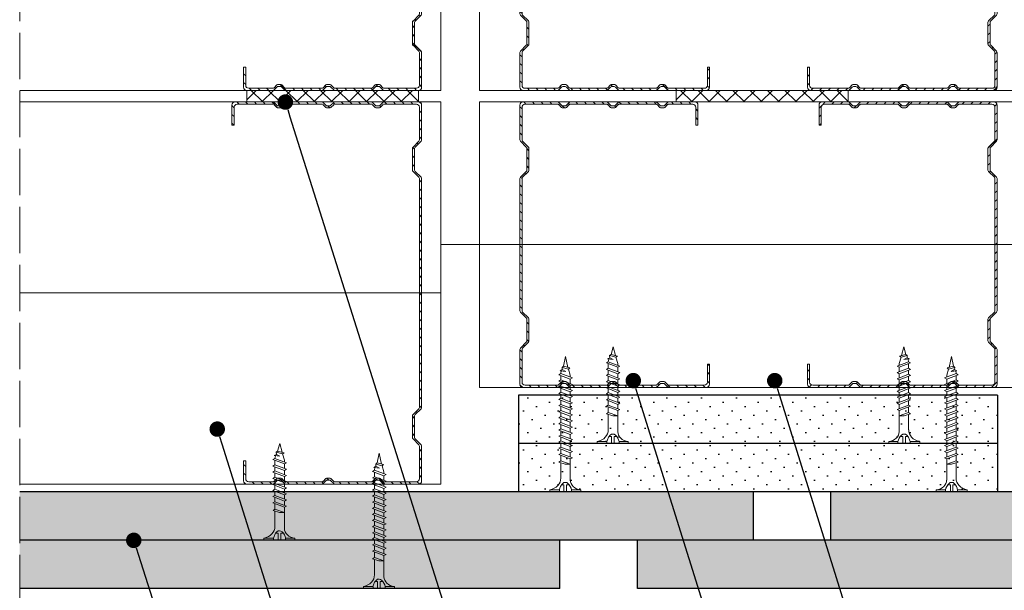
# Model space of a CAD drawing. Header units: millimetres. Extents: x 1770 to 2946, y 954 to 1412.
# Tile 6 of 8: x 2564 to 2819, y 1117 to 1265. Entities that reach past the tile are written whole.
import ezdxf
from ezdxf import colors
from ezdxf.entities.mleader import LeaderData, LeaderLine
from ezdxf.math import Vec2, Vec3

# ---------------------------------------------------------------- set-up
doc = ezdxf.new("R2010")
doc.units = ezdxf.units.MM
doc.linetypes.add('ACAD_ISO02W100', pattern=[15, 12, -3])
for name, color, linetype, lineweight in [('_ISOVER WELNA', 7, 'BATTING', 9), ('_RIGIPS AKCESORIA', 7, 'Continuous', 18), ('_RIGIPS G-K', 7, 'Continuous', 25), ('_RIGIPS PROFIL', 7, 'Continuous', 18), ('OPISY', 7, 'Continuous', 9), ('PRZERYWANA', 7, 'ACAD_ISO02W100', 9)]:
    doc.layers.add(name, color=color, linetype=linetype, lineweight=lineweight)
doc.styles.get("Standard").update_dxf_attribs({"font": 'arial.ttf'})
doc.linetypes.add('BATTING', pattern='A,0.00254,-2.54,[134,ltypeshp.shx,S=2.54,R=0,X=-2.54,Y=0],-5.08,[134,ltypeshp.shx,S=2.54,R=180,X=2.54,Y=0],-2.54', length=10.16254)
pattern_1 = [(315, (793.888, -604.6173), (3.367596, 1.122532), [0, -3.175])]

# ---------------------------------------------------------------- blocks, each defined once
blk = doc.blocks.new('TN 35')
at = {"layer": '_RIGIPS AKCESORIA'}
for p, q in [((0, -0.84), (0, 7.16)), ((0, 7.16), (0.46, 7.16)), ((0.46, 7.16), (0.46, 4.78)), ((0.46, 4.78), (0, 4.78)), ((0, 3.5), (1.77, 3.5)), ((0, 2.83), (1.77, 2.83)), ((1.77, 3.5), (1.77, 4.2)), ((1.77, 2.83), (1.77, 2.18)), ((3.02, 4.46), (8.47, 4.46)), ((7.12, 4.46), (7.12, 3.18)), ((8.03, 2.01), (7.12, 4.46)), ((7.12, 3.18), (7.65, 1.53)), ((8.47, 4.46), (8.79, 5)), ((9.61, 1.51), (8.47, 4.46)), ((8.79, 5), (9.93, 2.01)), ((9, 4.46), (10.1, 4.46)), ((10.1, 4.46), (10.41, 5)), ((11.23, 1.51), (10.1, 4.46)), ((10.41, 5), (11.56, 2.01)), ((10.62, 4.46), (11.67, 4.46)), ((11.67, 4.46), (11.99, 5)), ((12.81, 1.51), (11.67, 4.46)), ((11.99, 5), (13.14, 2.01)), ((12.2, 4.46), (13.21, 4.46)), ((13.21, 4.46), (13.52, 5)), ((14.34, 1.51), (13.21, 4.46)), ((13.52, 5), (14.67, 2.01)), ((13.73, 4.46), (14.8, 4.46)), ((14.8, 4.46), (15.12, 5)), ((15.94, 1.51), (14.8, 4.46)), ((15.12, 5), (16.26, 2.01)), ((15.33, 4.46), (16.42, 4.46)), ((16.42, 4.46), (16.73, 5)), ((17.55, 1.51), (16.42, 4.46)), ((16.73, 5), (17.88, 2.01)), ((16.94, 4.46), (17.99, 4.46)), ((17.99, 4.46), (18.31, 5)), ((19.13, 1.51), (17.99, 4.46)), ((18.31, 5), (19.45, 2.01)), ((18.52, 4.46), (19.57, 4.46)), ((19.57, 4.46), (19.88, 5)), ((20.7, 1.51), (19.57, 4.46)), ((19.88, 5), (21.03, 2.01)), ((20.09, 4.46), (21.14, 4.46)), ((21.14, 4.46), (21.46, 5)), ((22.28, 1.51), (21.14, 4.46)), ((21.46, 5), (22.6, 2.01)), ((21.67, 4.46), (22.72, 4.46)), ((22.72, 4.46), (23.03, 5)), ((23.85, 1.51), (22.72, 4.46)), ((23.03, 5), (24.18, 2.01)), ((23.24, 4.46), (24.29, 4.46)), ((24.29, 4.46), (24.61, 5)), ((25.43, 1.51), (24.29, 4.46)), ((24.61, 5), (25.75, 2.01)), ((24.81, 4.46), (25.87, 4.46)), ((25.87, 4.46), (26.18, 5)), ((27, 1.51), (25.87, 4.46)), ((26.18, 5), (27.33, 2.01)), ((26.39, 4.46), (27.44, 4.46)), ((27.44, 4.46), (27.76, 5)), ((28.58, 1.51), (27.44, 4.46)), ((27.76, 5), (28.9, 2.01)), ((27.96, 4.46), (29.13, 4.46)), ((29.13, 4.46), (29.45, 5)), ((30.27, 1.51), (29.13, 4.46)), ((29.45, 5), (30.59, 2.01)), ((29.65, 4.46), (30.15, 4.46)), ((30.15, 4.46), (31.73, 3.98)), ((31.3, 1.83), (31.12, 3.28)), ((31.12, 3.28), (31.59, 2.4)), ((31.73, 3.98), (32.01, 4.37)), ((32.15, 2.36), (31.73, 3.98)), ((32.01, 4.37), (32.48, 2.71)), ((32.48, 2.71), (32.15, 2.36)), ((32.16, 3.85), (35, 3.24)), ((35, 3.24), (32.48, 2.71)), ((0.46, 1.64), (0, 1.64)), ((0.46, -0.84), (0.46, 1.64)), ((7.49, 2.01), (3.55, 2.01)), ((7.65, 1.53), (8.03, 2.01)), ((9.41, 2.01), (8.03, 2.01)), ((9.93, 2.01), (9.61, 1.51)), ((11.04, 2.01), (9.93, 2.01)), ((11.56, 2.01), (11.23, 1.51)), ((12.61, 2.01), (11.56, 2.01)), ((13.14, 2.01), (12.81, 1.51)), ((14.15, 2.01), (13.14, 2.01)), ((14.67, 2.01), (14.34, 1.51)), ((15.74, 2.01), (14.67, 2.01)), ((16.26, 2.01), (15.94, 1.51)), ((17.36, 2.01), (16.26, 2.01)), ((17.88, 2.01), (17.55, 1.51)), ((18.93, 2.01), (17.84, 2.01)), ((19.45, 2.01), (19.13, 1.51)), ((20.51, 2.01), (19.41, 2.01)), ((21.03, 2.01), (20.7, 1.51)), ((22.08, 2.01), (20.99, 2.01)), ((22.6, 2.01), (22.28, 1.51)), ((23.66, 2.01), (22.56, 2.01)), ((24.18, 2.01), (23.85, 1.51)), ((25.23, 2.01), (24.14, 2.01)), ((25.75, 2.01), (25.43, 1.51)), ((26.81, 2.01), (25.71, 2.01)), ((27.33, 2.01), (27, 1.51)), ((28.38, 2.01), (27.33, 2.01)), ((28.9, 2.01), (28.58, 1.51)), ((28.9, 2.01), (30.07, 2.01)), ((30.59, 2.01), (30.27, 1.51)), ((30.59, 2.01), (31.26, 2.12)), ((31.59, 2.4), (31.3, 1.83)), ((32.15, 2.36), (31.59, 2.4)), ((0, -0.84), (0.46, -0.84))]:
    blk.add_line(p, q, dxfattribs=at)
for centre, major_axis, ratio, start_param, end_param in [((3.09, 7.67), (0.17, 3.2), 0.826134, 1.773653, 3.180586), ((-0.04, 0.9), (0, 3.93), 0.848176, -0.720942, -0.151112), ((1.66, 3.18), (0, 0.895), 0.848176, -1.552777, -0.720942), ((1.66, 3.18), (0, 0.895), 0.848176, 3.862535, 4.730408), ((3.37, -1.57), (0.28, 3.57), 0.832181, 0.035984, 1.430787), ((-2.73, 15.91), (0, 14.76), 0.848176, 3.399396, 3.475072), ((0.59, 4.62), (0, 2.81), 0.848176, 3.475072, 3.862535)]:
    blk.add_ellipse(centre, major_axis=major_axis, ratio=ratio, start_param=start_param, end_param=end_param, dxfattribs=at)
blk = doc.blocks.new('TN 25')
at = {"layer": '_RIGIPS AKCESORIA'}
for p, q in [((0, -0.84), (0, 7.16)), ((0, 7.16), (0.46, 7.16)), ((0.46, 7.16), (0.46, 4.78)), ((0.46, 4.78), (0, 4.78)), ((0, 3.5), (1.77, 3.5)), ((0, 2.83), (1.77, 2.83)), ((1.77, 3.5), (1.77, 4.2)), ((1.77, 2.83), (1.77, 2.18)), ((3.02, 4.46), (8.47, 4.46)), ((7.12, 4.46), (7.12, 3.18)), ((8.03, 2.01), (7.12, 4.46)), ((7.12, 3.18), (7.65, 1.53)), ((8.47, 4.46), (8.79, 5)), ((9.61, 1.51), (8.47, 4.46)), ((8.79, 5), (9.93, 2.01)), ((9, 4.46), (10.1, 4.46)), ((10.1, 4.46), (10.41, 5)), ((11.23, 1.51), (10.1, 4.46)), ((10.41, 5), (11.56, 2.01)), ((10.62, 4.46), (11.67, 4.46)), ((11.67, 4.46), (11.99, 5)), ((12.81, 1.51), (11.67, 4.46)), ((11.99, 5), (13.14, 2.01)), ((12.2, 4.46), (13.21, 4.46)), ((13.21, 4.46), (13.52, 5)), ((14.34, 1.51), (13.21, 4.46)), ((13.52, 5), (14.67, 2.01)), ((13.73, 4.46), (14.8, 4.46)), ((14.8, 4.46), (15.12, 5)), ((15.94, 1.51), (14.8, 4.46)), ((15.12, 5), (16.26, 2.01)), ((15.33, 4.46), (16.42, 4.46)), ((16.42, 4.46), (16.73, 5)), ((17.55, 1.51), (16.42, 4.46)), ((16.73, 5), (17.88, 2.01)), ((16.94, 4.46), (17.99, 4.46)), ((17.99, 4.46), (18.31, 5)), ((19.13, 1.51), (17.99, 4.46)), ((18.31, 5), (19.45, 2.01)), ((18.52, 4.46), (19.68, 4.46)), ((19.68, 4.46), (20, 5)), ((20.82, 1.51), (19.68, 4.46)), ((20, 5), (21.14, 2.01)), ((20.21, 4.46), (20.7, 4.46)), ((20.7, 4.46), (22.28, 3.98)), ((21.85, 1.83), (21.67, 3.28)), ((21.67, 3.28), (22.14, 2.4)), ((22.28, 3.98), (22.56, 4.37)), ((22.7, 2.36), (22.28, 3.98)), ((22.56, 4.37), (23.03, 2.71)), ((23.03, 2.71), (22.7, 2.36)), ((22.71, 3.85), (25, 3.24)), ((25, 3.24), (23.03, 2.71)), ((0.46, 1.64), (0, 1.64)), ((0.46, -0.84), (0.46, 1.64)), ((7.49, 2.01), (3.55, 2.01)), ((7.65, 1.53), (8.03, 2.01)), ((9.41, 2.01), (8.03, 2.01)), ((9.93, 2.01), (9.61, 1.51)), ((11.04, 2.01), (9.93, 2.01)), ((11.56, 2.01), (11.23, 1.51)), ((12.61, 2.01), (11.56, 2.01)), ((13.14, 2.01), (12.81, 1.51)), ((14.15, 2.01), (13.14, 2.01)), ((14.67, 2.01), (14.34, 1.51)), ((15.74, 2.01), (14.67, 2.01)), ((16.26, 2.01), (15.94, 1.51)), ((17.36, 2.01), (16.26, 2.01)), ((17.88, 2.01), (17.55, 1.51)), ((18.93, 2.01), (17.88, 2.01)), ((19.45, 2.01), (19.13, 1.51)), ((19.45, 2.01), (20.62, 2.01)), ((21.14, 2.01), (20.82, 1.51)), ((21.14, 2.01), (21.81, 2.12)), ((22.14, 2.4), (21.85, 1.83)), ((22.7, 2.36), (22.14, 2.4)), ((0, -0.84), (0.46, -0.84))]:
    blk.add_line(p, q, dxfattribs=at)
for centre, major_axis, ratio, start_param, end_param in [((3.09, 7.67), (0.17, 3.2), 0.826134, 1.773653, 3.180586), ((-0.04, 0.9), (0, 3.93), 0.848176, -0.720942, -0.151112), ((1.66, 3.18), (0, 0.895), 0.848176, -1.552777, -0.720942), ((1.66, 3.18), (0, 0.895), 0.848176, 3.862535, 4.730408), ((3.37, -1.57), (0.28, 3.57), 0.832181, 0.035984, 1.430787), ((-2.73, 15.91), (0, 14.76), 0.848176, 3.399396, 3.475072), ((0.59, 4.62), (0, 2.81), 0.848176, 3.475072, 3.862535)]:
    blk.add_ellipse(centre, major_axis=major_axis, ratio=ratio, start_param=start_param, end_param=end_param, dxfattribs=at)
blk = doc.blocks.new('CW 100 ULTRASTIL')
h = blk.add_hatch()
h.set_pattern_fill('ANSI31', color=256, scale=0.5, style=0)
h.paths.add_polyline_path([(179.46, 109.85, -0.198912), (179.6, 110.2), (181.11, 111.71, 0.198912), (181.26, 112.06), (181.26, 117.65, 0.198912), (181.11, 118), (179.6, 119.51, -0.198912), (179.46, 119.86), (179.46, 128.31, -0.414214), (180.26, 129.11), (188.58, 129.11, -0.198912), (188.93, 128.96), (189.64, 128.25, 0.198912), (189.99, 128.11), (190.58, 128.11, 0.198912), (190.93, 128.25), (191.64, 128.96, -0.198912), (191.99, 129.11), (201.28, 129.11, -0.198912), (201.63, 128.96), (202.34, 128.25, 0.198912), (202.69, 128.11), (203.28, 128.11, 0.198912), (203.63, 128.25), (204.34, 128.96, -0.198912), (204.69, 129.11), (213.98, 129.11, -0.198912), (214.33, 128.96), (215.04, 128.25, 0.198912), (215.39, 128.11), (215.98, 128.11, 0.198912), (216.33, 128.25), (217.04, 128.96, -0.198912), (217.39, 129.11), (226.56, 129.11, -0.414214), (227.36, 128.31), (227.36, 123.66), (227.91, 123.66), (227.91, 128.86, 0.414214), (227.11, 129.66), (217.39, 129.66, 0.198912), (217.04, 129.51), (216.33, 128.8, -0.198912), (215.98, 128.66), (215.39, 128.66, -0.198912), (215.04, 128.8), (214.33, 129.51, 0.198912), (213.98, 129.66), (204.69, 129.66, 0.198912), (204.34, 129.51), (203.63, 128.8, -0.198912), (203.28, 128.66), (202.69, 128.66, -0.198912), (202.34, 128.8), (201.63, 129.51, 0.198912), (201.28, 129.66), (191.99, 129.66, 0.198912), (191.64, 129.51), (190.93, 128.8, -0.198912), (190.58, 128.66), (189.99, 128.66, -0.198912), (189.64, 128.8), (188.93, 129.51, 0.198912), (188.58, 129.66), (179.71, 129.66, 0.414214), (178.91, 128.86), (178.91, 119.86, 0.198912), (179.05, 119.51), (180.56, 118, -0.198912), (180.71, 117.65), (180.71, 112.06, -0.198912), (180.56, 111.71), (179.05, 110.2, 0.198912), (178.91, 109.85), (178.91, 50.66, 0.198912), (179.05, 50.31), (180.56, 48.8, -0.198912), (180.71, 48.45), (180.71, 42.86, -0.198912), (180.56, 42.51), (179.05, 41, 0.198912), (178.91, 40.65), (178.91, 31.66, 0.414214), (179.71, 30.86), (188.58, 30.86, 0.198912), (188.93, 31), (189.64, 31.71, -0.198912), (189.99, 31.86), (190.58, 31.86, -0.198912), (190.93, 31.71), (191.64, 31, 0.198912), (191.99, 30.86), (201.28, 30.86, 0.198912), (201.63, 31), (202.34, 31.71, -0.198912), (202.69, 31.86), (203.28, 31.86, -0.198912), (203.63, 31.71), (204.34, 31, 0.198912), (204.69, 30.86), (213.98, 30.86, 0.198912), (214.33, 31), (215.04, 31.71, -0.198912), (215.39, 31.86), (215.98, 31.86, -0.198912), (216.33, 31.71), (217.04, 31, 0.198912), (217.39, 30.86), (224.11, 30.86, 0.414214), (224.91, 31.66), (224.91, 36.86), (224.36, 36.86), (224.36, 32.21, -0.414214), (223.56, 31.41), (217.39, 31.41, -0.198912), (217.04, 31.55), (216.33, 32.26, 0.198912), (215.98, 32.41), (215.39, 32.41, 0.198912), (215.04, 32.26), (214.33, 31.55, -0.198912), (213.98, 31.41), (204.69, 31.41, -0.198912), (204.34, 31.55), (203.63, 32.26, 0.198912), (203.28, 32.41), (202.69, 32.41, 0.198912), (202.34, 32.26), (201.63, 31.55, -0.198912), (201.28, 31.41), (191.99, 31.41, -0.198912), (191.64, 31.55), (190.93, 32.26, 0.198912), (190.58, 32.41), (189.99, 32.41, 0.198912), (189.64, 32.26), (188.93, 31.55, -0.198912), (188.58, 31.41), (180.26, 31.41, -0.414214), (179.46, 32.21), (179.46, 40.65, -0.198912), (179.6, 41), (181.11, 42.51, 0.198912), (181.26, 42.86), (181.26, 48.45, 0.198912), (181.11, 48.8), (179.6, 50.31, -0.198912), (179.46, 50.66)])
at = {"layer": '_RIGIPS PROFIL'}
for p, q in [((178.91, 128.86), (178.91, 119.86)), ((179.46, 128.31), (179.46, 119.86)), ((188.58, 129.66), (179.71, 129.66)), ((188.58, 129.11), (180.26, 129.11)), ((188.93, 129.51), (189.64, 128.8)), ((188.93, 128.96), (189.64, 128.25)), ((190.58, 128.66), (189.99, 128.66)), ((190.58, 128.11), (189.99, 128.11)), ((191.64, 129.51), (190.93, 128.8)), ((191.64, 128.96), (190.93, 128.25)), ((201.28, 129.66), (191.99, 129.66)), ((201.28, 129.11), (191.99, 129.11)), ((201.63, 129.51), (202.34, 128.8)), ((201.63, 128.96), (202.34, 128.25)), ((203.28, 128.66), (202.69, 128.66)), ((203.28, 128.11), (202.69, 128.11)), ((204.34, 129.51), (203.63, 128.8)), ((204.34, 128.96), (203.63, 128.25)), ((204.69, 129.66), (213.98, 129.66)), ((204.69, 129.11), (213.98, 129.11)), ((214.33, 129.51), (215.04, 128.8)), ((214.33, 128.96), (215.04, 128.25)), ((215.98, 128.66), (215.39, 128.66)), ((215.98, 128.11), (215.39, 128.11)), ((217.04, 129.51), (216.33, 128.8)), ((217.04, 128.96), (216.33, 128.25)), ((227.11, 129.66), (217.39, 129.66)), ((226.56, 129.11), (217.39, 129.11)), ((227.36, 123.66), (227.36, 128.31)), ((227.91, 123.66), (227.91, 128.86)), ((227.36, 123.66), (227.91, 123.66)), ((180.56, 118), (179.05, 119.51)), ((181.11, 118), (179.6, 119.51)), ((180.71, 117.65), (180.71, 112.06)), ((181.26, 117.65), (181.26, 112.06)), ((178.91, 109.85), (178.91, 50.66)), ((180.56, 111.71), (179.05, 110.2)), ((179.46, 109.85), (179.46, 50.66)), ((181.11, 111.71), (179.6, 110.2)), ((180.56, 48.8), (179.05, 50.31)), ((181.11, 48.8), (179.6, 50.31)), ((180.71, 42.86), (180.71, 48.45)), ((181.26, 42.86), (181.26, 48.45)), ((180.56, 42.51), (179.05, 41)), ((181.11, 42.51), (179.6, 41)), ((178.91, 31.66), (178.91, 40.65)), ((179.46, 32.21), (179.46, 40.65)), ((224.36, 36.86), (224.36, 32.21)), ((224.36, 36.86), (224.91, 36.86)), ((224.91, 36.86), (224.91, 31.66)), ((188.58, 30.86), (179.71, 30.86)), ((188.58, 31.41), (180.26, 31.41)), ((188.93, 31.55), (189.64, 32.26)), ((188.93, 31), (189.64, 31.71)), ((190.58, 32.41), (189.99, 32.41)), ((190.58, 31.86), (189.99, 31.86)), ((191.64, 31.55), (190.93, 32.26)), ((191.64, 31), (190.93, 31.71)), ((201.28, 31.41), (191.99, 31.41)), ((201.28, 30.86), (191.99, 30.86)), ((201.63, 31.55), (202.34, 32.26)), ((201.63, 31), (202.34, 31.71)), ((203.28, 32.41), (202.69, 32.41)), ((203.28, 31.86), (202.69, 31.86)), ((204.34, 31.55), (203.63, 32.26)), ((204.34, 31), (203.63, 31.71)), ((204.69, 31.41), (213.98, 31.41)), ((204.69, 30.86), (213.98, 30.86)), ((214.33, 31.55), (215.04, 32.26)), ((214.33, 31), (215.04, 31.71)), ((215.98, 32.41), (215.39, 32.41)), ((215.98, 31.86), (215.39, 31.86)), ((217.04, 31.55), (216.33, 32.26)), ((217.04, 31), (216.33, 31.71)), ((223.56, 31.41), (217.39, 31.41)), ((224.11, 30.86), (217.39, 30.86))]:
    blk.add_line(p, q, dxfattribs=at)
for centre, radius, start, end in [((179.71, 128.86), 0.8, 90, 180), ((180.26, 128.31), 0.8, 90, 180), ((188.58, 129.16), 0.5, 45, 90), ((188.58, 128.61), 0.5, 45, 90), ((189.99, 129.16), 0.5, 225, 270), ((189.99, 128.61), 0.5, 225, 270), ((190.58, 129.16), 0.5, 270, 315), ((190.58, 128.61), 0.5, 270, 315), ((191.99, 129.16), 0.5, 90, 135), ((191.99, 128.61), 0.5, 90, 135), ((201.28, 129.16), 0.5, 45, 90), ((201.28, 128.61), 0.5, 45, 90), ((202.69, 129.16), 0.5, 225, 270), ((202.69, 128.61), 0.5, 225, 270), ((203.28, 129.16), 0.5, 270, 315), ((203.28, 128.61), 0.5, 270, 315), ((204.69, 129.16), 0.5, 90, 135), ((204.69, 128.61), 0.5, 90, 135), ((213.98, 129.16), 0.5, 45, 90), ((213.98, 128.61), 0.5, 45, 90), ((215.39, 129.16), 0.5, 225, 270), ((215.39, 128.61), 0.5, 225, 270), ((215.98, 129.16), 0.5, 270, 315), ((215.98, 128.61), 0.5, 270, 315), ((217.39, 129.16), 0.5, 90, 135), ((217.39, 128.61), 0.5, 90, 135), ((226.56, 128.31), 0.8, 0, 90), ((227.11, 128.86), 0.8, 0, 90), ((179.41, 119.86), 0.5, 180, 225), ((179.96, 119.86), 0.5, 180, 225), ((180.21, 117.65), 0.5, 0, 45), ((180.76, 117.65), 0.5, 0, 45), ((180.21, 112.06), 0.5, 315, 0), ((180.76, 112.06), 0.5, 315, 0), ((179.41, 109.85), 0.5, 135, 180), ((179.96, 109.85), 0.5, 135, 180), ((179.41, 50.66), 0.5, 180, 225), ((179.96, 50.66), 0.5, 180, 225), ((180.21, 48.45), 0.5, 0, 45), ((180.76, 48.45), 0.5, 0, 45), ((179.41, 40.65), 0.5, 135, 180), ((179.96, 40.65), 0.5, 135, 180), ((180.21, 42.86), 0.5, 315, 0), ((180.76, 42.86), 0.5, 315, 0), ((179.71, 31.66), 0.8, 180, 270), ((180.26, 32.21), 0.8, 180, 270), ((188.58, 31.91), 0.5, 270, 315), ((188.58, 31.36), 0.5, 270, 315), ((189.99, 31.91), 0.5, 90, 135), ((189.99, 31.36), 0.5, 90, 135), ((190.58, 31.91), 0.5, 45, 90), ((190.58, 31.36), 0.5, 45, 90), ((191.99, 31.91), 0.5, 225, 270), ((191.99, 31.36), 0.5, 225, 270), ((201.28, 31.91), 0.5, 270, 315), ((201.28, 31.36), 0.5, 270, 315), ((202.69, 31.91), 0.5, 90, 135), ((202.69, 31.36), 0.5, 90, 135), ((203.28, 31.91), 0.5, 45, 90), ((203.28, 31.36), 0.5, 45, 90), ((204.69, 31.91), 0.5, 225, 270), ((204.69, 31.36), 0.5, 225, 270), ((213.98, 31.91), 0.5, 270, 315), ((213.98, 31.36), 0.5, 270, 315), ((215.39, 31.91), 0.5, 90, 135), ((215.39, 31.36), 0.5, 90, 135), ((215.98, 31.91), 0.5, 45, 90), ((215.98, 31.36), 0.5, 45, 90), ((217.39, 31.91), 0.5, 225, 270), ((217.39, 31.36), 0.5, 225, 270), ((223.56, 32.21), 0.8, 270, 0), ((224.11, 31.66), 0.8, 270, 0)]:
    blk.add_arc(centre, radius, start, end, dxfattribs=at)
blk = doc.blocks.new('CW 75 ULTRASTIL')
h = blk.add_hatch()
h.set_pattern_fill('ANSI31', color=256, scale=0.5, style=0)
h.paths.add_polyline_path([(106.07, 103.31, -0.414214), (106.87, 104.11), (115.19, 104.11, -0.198912), (115.55, 103.96), (116.25, 103.25, 0.198912), (116.61, 103.11), (117.19, 103.11, 0.198912), (117.55, 103.25), (118.25, 103.96, -0.198912), (118.61, 104.11), (127.89, 104.11, -0.198912), (128.25, 103.96), (128.95, 103.25, 0.198912), (129.31, 103.11), (129.89, 103.11, 0.198912), (130.25, 103.25), (130.95, 103.96, -0.198912), (131.31, 104.11), (140.59, 104.11, -0.198912), (140.95, 103.96), (141.65, 103.25, 0.198912), (142.01, 103.11), (142.59, 103.11, 0.198912), (142.95, 103.25), (143.65, 103.96, -0.198912), (144.01, 104.11), (153.17, 104.11, -0.414214), (153.97, 103.31), (153.97, 98.66), (154.52, 98.66), (154.52, 103.86, 0.414214), (153.72, 104.66), (144.01, 104.66, 0.198912), (143.65, 104.51), (142.95, 103.8, -0.198912), (142.59, 103.66), (142.01, 103.66, -0.198912), (141.65, 103.8), (140.95, 104.51, 0.198912), (140.59, 104.66), (131.31, 104.66, 0.198912), (130.95, 104.51), (130.25, 103.8, -0.198912), (129.89, 103.66), (129.31, 103.66, -0.198912), (128.95, 103.8), (128.25, 104.51, 0.198912), (127.89, 104.66), (118.61, 104.66, 0.198912), (118.25, 104.51), (117.55, 103.8, -0.198912), (117.19, 103.66), (116.61, 103.66, -0.198912), (116.25, 103.8), (115.55, 104.51, 0.198912), (115.19, 104.66), (106.32, 104.66, 0.414214), (105.52, 103.86), (105.52, 94.86, 0.198912), (105.67, 94.51), (107.17, 93, -0.198912), (107.32, 92.65), (107.32, 87.06, -0.198912), (107.17, 86.71), (105.67, 85.2, 0.198912), (105.52, 84.85), (105.52, 50.66, 0.198912), (105.67, 50.31), (107.17, 48.8, -0.198912), (107.32, 48.45), (107.32, 42.86, -0.198912), (107.17, 42.51), (105.67, 41, 0.198912), (105.52, 40.65), (105.52, 31.66, 0.414214), (106.32, 30.86), (115.19, 30.86, 0.198912), (115.55, 31), (116.25, 31.71, -0.198912), (116.61, 31.86), (117.19, 31.86, -0.198912), (117.55, 31.71), (118.25, 31, 0.198912), (118.61, 30.86), (127.89, 30.86, 0.198912), (128.25, 31), (128.95, 31.71, -0.198912), (129.31, 31.86), (129.89, 31.86, -0.198912), (130.25, 31.71), (130.95, 31, 0.198912), (131.31, 30.86), (140.59, 30.86, 0.198912), (140.95, 31), (141.65, 31.71, -0.198912), (142.01, 31.86), (142.59, 31.86, -0.198912), (142.95, 31.71), (143.65, 31, 0.198912), (144.01, 30.86), (150.72, 30.86, 0.414214), (151.52, 31.66), (151.52, 36.86), (150.97, 36.86), (150.97, 32.21, -0.414214), (150.17, 31.41), (144.01, 31.41, -0.198912), (143.65, 31.55), (142.95, 32.26, 0.198912), (142.59, 32.41), (142.01, 32.41, 0.198912), (141.65, 32.26), (140.95, 31.55, -0.198912), (140.59, 31.41), (131.31, 31.41, -0.198912), (130.95, 31.55), (130.25, 32.26, 0.198912), (129.89, 32.41), (129.31, 32.41, 0.198912), (128.95, 32.26), (128.25, 31.55, -0.198912), (127.89, 31.41), (118.61, 31.41, -0.198912), (118.25, 31.55), (117.55, 32.26, 0.198912), (117.19, 32.41), (116.61, 32.41, 0.198912), (116.25, 32.26), (115.55, 31.55, -0.198912), (115.19, 31.41), (106.87, 31.41, -0.414214), (106.07, 32.21), (106.07, 40.65, -0.198912), (106.22, 41), (107.72, 42.51, 0.198912), (107.87, 42.86), (107.87, 48.45, 0.198912), (107.72, 48.8), (106.22, 50.31, -0.198912), (106.07, 50.66), (106.07, 84.85, -0.198912), (106.22, 85.2), (107.72, 86.71, 0.198912), (107.87, 87.06), (107.87, 92.65, 0.198912), (107.72, 93), (106.22, 94.51, -0.198912), (106.07, 94.86)])
at = {"layer": '_RIGIPS PROFIL'}
for p, q in [((115.19, 104.66), (106.32, 104.66)), ((115.55, 104.51), (116.25, 103.8)), ((118.25, 104.51), (117.55, 103.8)), ((127.89, 104.66), (118.61, 104.66)), ((128.25, 104.51), (128.95, 103.8)), ((130.95, 104.51), (130.25, 103.8)), ((131.31, 104.66), (140.59, 104.66)), ((140.95, 104.51), (141.65, 103.8)), ((143.65, 104.51), (142.95, 103.8)), ((153.72, 104.66), (144.01, 104.66)), ((105.52, 103.86), (105.52, 94.86)), ((106.07, 103.31), (106.07, 94.86)), ((115.19, 104.11), (106.87, 104.11)), ((115.55, 103.96), (116.25, 103.25)), ((117.19, 103.66), (116.61, 103.66)), ((117.19, 103.11), (116.61, 103.11)), ((118.25, 103.96), (117.55, 103.25)), ((127.89, 104.11), (118.61, 104.11)), ((128.25, 103.96), (128.95, 103.25)), ((129.89, 103.66), (129.31, 103.66)), ((129.89, 103.11), (129.31, 103.11)), ((130.95, 103.96), (130.25, 103.25)), ((131.31, 104.11), (140.59, 104.11)), ((140.95, 103.96), (141.65, 103.25)), ((142.59, 103.66), (142.01, 103.66)), ((142.59, 103.11), (142.01, 103.11)), ((143.65, 103.96), (142.95, 103.25)), ((153.17, 104.11), (144.01, 104.11)), ((153.97, 98.66), (153.97, 103.31)), ((154.52, 98.66), (154.52, 103.86)), ((153.97, 98.66), (154.52, 98.66)), ((107.17, 93), (105.67, 94.51)), ((107.72, 93), (106.22, 94.51)), ((107.32, 92.65), (107.32, 87.06)), ((107.87, 92.65), (107.87, 87.06)), ((107.17, 86.71), (105.67, 85.2)), ((107.72, 86.71), (106.22, 85.2)), ((105.52, 84.85), (105.52, 50.66)), ((106.07, 84.85), (106.07, 50.66)), ((107.17, 48.8), (105.67, 50.31)), ((107.72, 48.8), (106.22, 50.31)), ((107.32, 42.86), (107.32, 48.45)), ((107.87, 42.86), (107.87, 48.45)), ((107.17, 42.51), (105.67, 41)), ((107.72, 42.51), (106.22, 41)), ((105.52, 31.66), (105.52, 40.65)), ((106.07, 32.21), (106.07, 40.65)), ((150.97, 36.86), (150.97, 32.21)), ((150.97, 36.86), (151.52, 36.86)), ((151.52, 36.86), (151.52, 31.66)), ((115.19, 30.86), (106.32, 30.86)), ((115.19, 31.41), (106.87, 31.41)), ((115.55, 31.55), (116.25, 32.26)), ((115.55, 31), (116.25, 31.71)), ((117.19, 32.41), (116.61, 32.41)), ((117.19, 31.86), (116.61, 31.86)), ((118.25, 31.55), (117.55, 32.26)), ((118.25, 31), (117.55, 31.71)), ((127.89, 31.41), (118.61, 31.41)), ((127.89, 30.86), (118.61, 30.86)), ((128.25, 31.55), (128.95, 32.26)), ((128.25, 31), (128.95, 31.71)), ((129.89, 32.41), (129.31, 32.41)), ((129.89, 31.86), (129.31, 31.86)), ((130.95, 31.55), (130.25, 32.26)), ((130.95, 31), (130.25, 31.71)), ((131.31, 31.41), (140.59, 31.41)), ((131.31, 30.86), (140.59, 30.86)), ((140.95, 31.55), (141.65, 32.26)), ((140.95, 31), (141.65, 31.71)), ((142.59, 32.41), (142.01, 32.41)), ((142.59, 31.86), (142.01, 31.86)), ((143.65, 31.55), (142.95, 32.26)), ((143.65, 31), (142.95, 31.71)), ((150.17, 31.41), (144.01, 31.41)), ((150.72, 30.86), (144.01, 30.86))]:
    blk.add_line(p, q, dxfattribs=at)
for centre, radius, start, end in [((106.32, 103.86), 0.8, 90, 180), ((115.19, 104.16), 0.5, 45, 90), ((118.61, 104.16), 0.5, 90, 135), ((127.89, 104.16), 0.5, 45, 90), ((131.31, 104.16), 0.5, 90, 135), ((140.59, 104.16), 0.5, 45, 90), ((144.01, 104.16), 0.5, 90, 135), ((153.72, 103.86), 0.8, 0, 90), ((106.87, 103.31), 0.8, 90, 180), ((115.19, 103.61), 0.5, 45, 90), ((116.61, 104.16), 0.5, 225, 270), ((116.61, 103.61), 0.5, 225, 270), ((117.19, 104.16), 0.5, 270, 315), ((117.19, 103.61), 0.5, 270, 315), ((118.61, 103.61), 0.5, 90, 135), ((127.89, 103.61), 0.5, 45, 90), ((129.31, 104.16), 0.5, 225, 270), ((129.31, 103.61), 0.5, 225, 270), ((129.89, 104.16), 0.5, 270, 315), ((129.89, 103.61), 0.5, 270, 315), ((131.31, 103.61), 0.5, 90, 135), ((140.59, 103.61), 0.5, 45, 90), ((142.01, 104.16), 0.5, 225, 270), ((142.01, 103.61), 0.5, 225, 270), ((142.59, 104.16), 0.5, 270, 315), ((142.59, 103.61), 0.5, 270, 315), ((144.01, 103.61), 0.5, 90, 135), ((153.17, 103.31), 0.8, 0, 90), ((106.02, 94.86), 0.5, 180, 225), ((106.57, 94.86), 0.5, 180, 225), ((106.82, 92.65), 0.5, 0, 45), ((107.37, 92.65), 0.5, 0, 45), ((106.82, 87.06), 0.5, 315, 0), ((107.37, 87.06), 0.5, 315, 0), ((106.02, 84.85), 0.5, 135, 180), ((106.57, 84.85), 0.5, 135, 180), ((106.02, 50.66), 0.5, 180, 225), ((106.57, 50.66), 0.5, 180, 225), ((106.82, 48.45), 0.5, 0, 45), ((107.37, 48.45), 0.5, 0, 45), ((106.02, 40.65), 0.5, 135, 180), ((106.57, 40.65), 0.5, 135, 180), ((106.82, 42.86), 0.5, 315, 0), ((107.37, 42.86), 0.5, 315, 0), ((106.32, 31.66), 0.8, 180, 270), ((106.87, 32.21), 0.8, 180, 270), ((115.19, 31.91), 0.5, 270, 315), ((115.19, 31.36), 0.5, 270, 315), ((116.61, 31.91), 0.5, 90, 135), ((116.61, 31.36), 0.5, 90, 135), ((117.19, 31.91), 0.5, 45, 90), ((117.19, 31.36), 0.5, 45, 90), ((118.61, 31.91), 0.5, 225, 270), ((118.61, 31.36), 0.5, 225, 270), ((127.89, 31.91), 0.5, 270, 315), ((127.89, 31.36), 0.5, 270, 315), ((129.31, 31.91), 0.5, 90, 135), ((129.31, 31.36), 0.5, 90, 135), ((129.89, 31.91), 0.5, 45, 90), ((129.89, 31.36), 0.5, 45, 90), ((131.31, 31.91), 0.5, 225, 270), ((131.31, 31.36), 0.5, 225, 270), ((140.59, 31.91), 0.5, 270, 315), ((140.59, 31.36), 0.5, 270, 315), ((142.01, 31.91), 0.5, 90, 135), ((142.01, 31.36), 0.5, 90, 135), ((142.59, 31.91), 0.5, 45, 90), ((142.59, 31.36), 0.5, 45, 90), ((144.01, 31.91), 0.5, 225, 270), ((144.01, 31.36), 0.5, 225, 270), ((150.17, 32.21), 0.8, 270, 0), ((150.72, 31.66), 0.8, 270, 0)]:
    blk.add_arc(centre, radius, start, end, dxfattribs=at)
blk = doc.blocks.new('_Dot')
at = {"color": 0, "linetype": 'ByBlock', "lineweight": -2}
blk.add_line((-0.5, 0), (-1, 0), dxfattribs=at)
at = {"color": 0, "linetype": 'ByBlock', "const_width": 0.5}
blk.add_lwpolyline([(-0.25, 0, 1), (0.25, 0, 1)], format="xyb", close=True, dxfattribs=at)

msp = doc.modelspace()

# ---------------------------------------------------------------- hatches: boundary and pattern name
at = {"layer": '_RIGIPS G-K'}
h = msp.add_hatch(dxfattribs=at)
h.set_pattern_fill('ANSI37', color=256, angle=90, style=0)
h.set_pattern_definition([(135, (4366.763, -235.9307), (-2.245064, -2.245064), []), (225, (4366.763, -235.9307), (2.245064, -2.245064), [])])
h.paths.add_polyline_path([(2667.216, 1246.449), (2667.216, 1243.449), (2658.343, 1243.449), (2622.816, 1243.449), (2622.816, 1246.449), (2629.529, 1246.449)])
h = msp.add_hatch(dxfattribs=at)
h.set_pattern_fill('ANSI37', color=256, angle=90, style=0)
h.set_pattern_definition([(135, (4477.7538, -235.9307), (-2.245064, -2.245064), []), (225, (4477.7538, -235.9307), (2.245064, -2.245064), [])])
h.paths.add_polyline_path([(2778.207, 1246.449), (2778.207, 1243.449), (2769.334, 1243.449), (2733.807, 1243.449), (2733.807, 1246.449), (2740.52, 1246.449)])
h = msp.add_hatch(dxfattribs=at)
h.set_pattern_fill('DOTS', color=256, scale=2, angle=-45, style=0)
h.set_pattern_definition([(315, (260.686, -605.5173), (3.367596, 1.122532), [0, -3.175])])
h.paths.add_polyline_path([(2816.838, 1167.649), (2693.016, 1167.649), (2693.016, 1155.149), (2816.838, 1155.149)])
h = msp.add_hatch(dxfattribs=at)
h.set_pattern_fill('DOTS', color=256, scale=2, angle=-45, style=0)
h.set_pattern_definition([(315, (793.888, -605.5173), (3.367596, 1.122532), [0, -3.175])])
h.paths.add_polyline_path([(2816.838, 1155.149), (2693.016, 1155.149), (2693.016, 1142.649), (2816.838, 1142.649)])
h = msp.add_hatch(dxfattribs=at)
h.set_pattern_fill('DOTS', color=256, scale=2, angle=-45, style=0)
h.set_pattern_definition(pattern_1)
h.paths.add_polyline_path([(2753.77, 1142.649), (2564.163, 1142.649), (2564.163, 1130.149), (2753.77, 1130.149)])
h.paths.add_polyline_path([(2945.691, 1142.649), (2773.77, 1142.649), (2773.77, 1130.149), (2945.691, 1130.149)])
h = msp.add_hatch(dxfattribs=at)
h.set_pattern_fill('DOTS', color=256, scale=2, angle=-45, style=0)
h.set_pattern_definition(pattern_1)
h.paths.add_polyline_path([(2703.77, 1130.149), (2564.163, 1130.149), (2564.163, 1117.649), (2703.77, 1117.649)])
h.paths.add_polyline_path([(2945.691, 1130.149), (2723.77, 1130.149), (2723.77, 1117.649), (2945.691, 1117.649)])

# ---------------------------------------------------------------- linework, layer by layer
at = {"layer": '_ISOVER WELNA', "ltscale": 3.6}
msp.add_line((2836.838, 1206.549), (2673.016, 1206.549), dxfattribs=at)
at = {"layer": '_ISOVER WELNA', "ltscale": 4.8}
msp.add_line((2673.016, 1194.049), (2564.163, 1194.049), dxfattribs=at)
at = {"layer": '_RIGIPS AKCESORIA'}
for p, q in [((2622.816, 1243.449), (2622.816, 1246.449)), ((2667.216, 1243.449), (2667.216, 1246.449)), ((2733.807, 1243.449), (2733.807, 1246.449)), ((2778.207, 1243.449), (2778.207, 1246.449))]:
    msp.add_line(p, q, dxfattribs=at)
at = {"layer": '_RIGIPS G-K'}
for p, q in [((2693.016, 1167.649), (2693.016, 1142.649)), ((2816.838, 1167.649), (2693.016, 1167.649)), ((2816.838, 1167.649), (2816.838, 1142.649)), ((2816.838, 1155.149), (2693.016, 1155.149)), ((2945.691, 1142.649), (2564.163, 1142.649)), ((2753.77, 1130.149), (2753.77, 1142.649)), ((2773.77, 1130.149), (2773.77, 1142.649)), ((2945.691, 1130.149), (2564.163, 1130.149)), ((2703.77, 1117.649), (2703.77, 1130.149)), ((2723.77, 1117.649), (2723.77, 1130.149)), ((2703.77, 1117.649), (2564.163, 1117.649)), ((2945.691, 1117.649), (2723.77, 1117.649))]:
    msp.add_line(p, q, dxfattribs=at)
at = {"layer": '_RIGIPS PROFIL'}
for p, q in [((2673.016, 1246.449), (2673.016, 1345.249)), ((2683.016, 1246.449), (2683.016, 1320.249)), ((2564.163, 1246.449), (2673.016, 1246.449)), ((2683.016, 1246.449), (2826.838, 1246.449)), ((2564.163, 1243.449), (2673.016, 1243.449)), ((2673.016, 1144.649), (2673.016, 1243.449)), ((2683.016, 1169.649), (2683.016, 1243.449)), ((2683.016, 1243.449), (2826.838, 1243.449)), ((2683.016, 1243.449), (2826.838, 1243.449)), ((2683.016, 1169.649), (2826.838, 1169.649)), ((2564.163, 1144.649), (2673.016, 1144.649))]:
    msp.add_line(p, q, dxfattribs=at)
at = {"layer": 'PRZERYWANA'}
msp.add_line((2564.163, 1381.349), (2564.163, 1108.549), dxfattribs=at)

# ---------------------------------------------------------------- block references
at = {"layer": '_RIGIPS AKCESORIA', "xscale": -1, "rotation": 270}
for name, p in [('TN 25', (2714.247, 1155.149)), ('TN 35', (2701.97, 1142.649)), ('TN 25', (2628.105, 1130.149)), ('TN 35', (2653.816, 1117.649))]:
    msp.add_blockref(name, p, dxfattribs=at)
at = {"layer": '_RIGIPS AKCESORIA', "rotation": 90}
for name, p in [('TN 25', (2795.875, 1155.149)), ('TN 35', (2808.152, 1142.649))]:
    msp.add_blockref(name, p, dxfattribs=at)
at = {"layer": '_RIGIPS PROFIL', "xscale": -1}
for p in [(2846.923, 1215.592), (2846.923, 1113.792)]:
    msp.add_blockref('CW 100 ULTRASTIL', p, dxfattribs=at)
at = {"layer": '_RIGIPS PROFIL', "xscale": -1, "rotation": 180}
for p in [(2587.89, 1351.106), (2587.89, 1274.306)]:
    msp.add_blockref('CW 75 ULTRASTIL', p, dxfattribs=at)
at = {"layer": '_RIGIPS PROFIL', "rotation": 180}
for p in [(2922.232, 1351.106), (2922.232, 1274.306)]:
    msp.add_blockref('CW 75 ULTRASTIL', p, dxfattribs=at)

# ---------------------------------------------------------------- leaders
at = {"layer": 'OPISY'}
ml = msp.add_multileader_mtext('Standard', dxfattribs=at)
ml.set_content('4', color=256)
ml.set_leader_properties()
ml.set_arrow_properties(name='DOT')
ml.build(insert=Vec2(0, 0))
ctx = ml.context
ctx.base_point, ctx.char_height, ctx.landing_gap_size, ctx.plane_origin = Vec3(2702.618, 1072.739), 10, 4, Vec3(2510.029, 929.08)
notes = []
notes.append((ctx, [(0, (1, 1, 0), (2686.618, 1072.739), (1, 0), 16, [(0, [(2632.805, 1243.429)], 0, [])])]))
ctx.mtext.insert, ctx.mtext.flow_direction = Vec3(2706.618, 1078.739), 5
ml = msp.add_multileader_mtext('Standard', dxfattribs=at)
ml.set_content('3', color=256)
ml.set_leader_properties()
ml.set_arrow_properties(name='DOT')
ml.build(insert=Vec2(0, 0))
ctx = ml.context
ctx.base_point, ctx.char_height, ctx.landing_gap_size, ctx.plane_origin = Vec3(2769.461, 1072.739), 10, 4, Vec3(2576.873, 929.08)
notes.append((ctx, [(0, (1, 1, 0), (2753.461, 1072.739), (1, 0), 16, [(0, [(2722.711, 1171.386)], 0, [])])]))
ctx.mtext.insert, ctx.mtext.flow_direction = Vec3(2773.461, 1077.828), 5
ml = msp.add_multileader_mtext('Standard', dxfattribs=at)
ml.set_content('2', color=256)
ml.set_leader_properties()
ml.set_arrow_properties(name='DOT')
ml.build(insert=Vec2(0, 0))
ctx = ml.context
ctx.base_point, ctx.char_height, ctx.landing_gap_size, ctx.plane_origin = Vec3(2806.015, 1072.739), 10, 4, Vec3(2613.426, 929.08)
notes.append((ctx, [(0, (1, 1, 0), (2790.015, 1072.739), (1, 0), 16, [(0, [(2759.264, 1171.386)], 0, [])])]))
ctx.mtext.insert, ctx.mtext.flow_direction = Vec3(2810.015, 1078.739), 5
ml = msp.add_multileader_mtext('Standard', dxfattribs=at)
ml.set_content('5', color=256)
ml.set_leader_properties()
ml.set_arrow_properties(name='DOT')
ml.build(insert=Vec2(0, 0))
ctx = ml.context
ctx.base_point, ctx.char_height, ctx.landing_gap_size, ctx.plane_origin = Vec3(2658.194, 1072.739), 10, 4, Vec3(2465.605, 929.08)
notes.append((ctx, [(0, (1, 1, 0), (2642.194, 1072.739), (1, 0), 16, [(0, [(2615.207, 1158.851)], 0, [])])]))
ctx.mtext.insert, ctx.mtext.flow_direction = Vec3(2662.194, 1077.825), 5
ml = msp.add_multileader_mtext('Standard', dxfattribs=at)
ml.set_content('1', color=256)
ml.set_leader_properties()
ml.set_arrow_properties(name='DOT')
ml.build(insert=Vec2(0, 0))
ctx = ml.context
ctx.base_point, ctx.char_height, ctx.landing_gap_size, ctx.plane_origin = Vec3(2627.789, 1072.739), 10, 4, Vec3(2435.2, 929.08)
notes.append((ctx, [(0, (1, 1, 0), (2611.789, 1072.739), (1, 0), 16, [(0, [(2593.638, 1130.078)], 0, [])])]))
ctx.mtext.insert, ctx.mtext.flow_direction = Vec3(2631.789, 1078.739), 5
for ctx, leaders in notes:
    for number, flags, end, landing, length, lines in leaders:
        leader = LeaderData()
        leader.index, (leader.has_last_leader_line, leader.has_dogleg_vector, leader.attachment_direction) = number, flags
        leader.last_leader_point, leader.dogleg_vector, leader.dogleg_length = Vec3(end), Vec3(landing), length
        for number, points, colour, breaks in lines:
            line = LeaderLine()
            line.index, line.vertices, line.color, line.breaks = number, Vec3.list(points), colors.encode_raw_color(colour), breaks
            leader.lines.append(line)
        ctx.leaders.append(leader)

doc.saveas('drawing.dxf')
